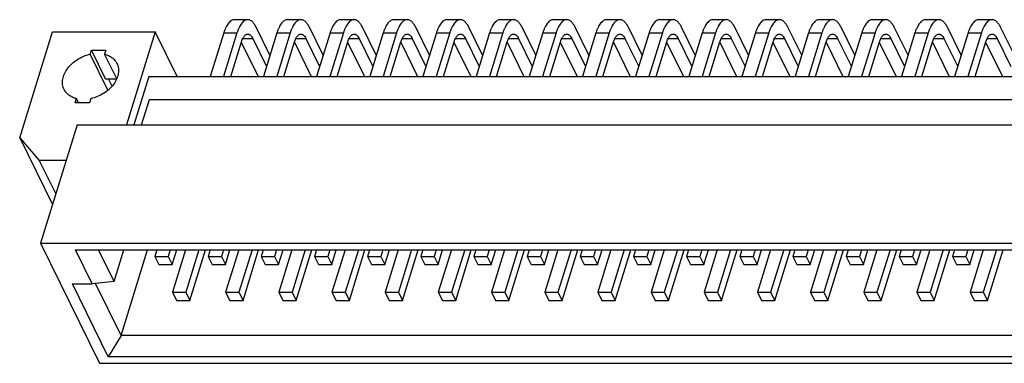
# Model space of a CAD drawing. Extents: x 0 to 420, y 0 to 297.
# Tile 3 of 5: x 249 to 292, y 212 to 227. Entities that reach past the tile are written whole.
import ezdxf

# ---------------------------------------------------------------- set-up
doc = ezdxf.new("R2010")
doc.units = 0
doc.header["$LTSCALE"] = 23.1
doc.layers.get('0').update_dxf_attribs({"linetype": 'CONTINUOUS'})
doc.layers.add('DTM_AXIS', color=7, linetype='CONTINUOUS')

msp = doc.modelspace()

# ---------------------------------------------------------------- linework, layer by layer
at = {"color": 7, "linetype": 'CONTINUOUS'}
for p, q in [((258.59, 226.682), (259.175, 226.682)), ((260.929, 226.682), (261.514, 226.682)), ((263.269, 226.682), (263.854, 226.682)), ((265.608, 226.682), (266.193, 226.682)), ((267.948, 226.682), (268.533, 226.682)), ((270.287, 226.682), (270.872, 226.682)), ((272.627, 226.682), (273.212, 226.682)), ((274.966, 226.682), (275.551, 226.682)), ((277.306, 226.682), (277.891, 226.682)), ((279.645, 226.682), (280.23, 226.682)), ((281.985, 226.682), (282.57, 226.682)), ((284.324, 226.682), (284.909, 226.682)), ((286.664, 226.682), (287.249, 226.682)), ((289.003, 226.682), (289.588, 226.682)), ((291.343, 226.682), (291.928, 226.682)), ((260.154, 225.113), (259.549, 226.347)), ((262.493, 225.113), (261.888, 226.347)), ((264.833, 225.113), (264.228, 226.347)), ((267.172, 225.113), (266.567, 226.347)), ((269.512, 225.113), (268.907, 226.347)), ((271.851, 225.113), (271.246, 226.347)), ((274.191, 225.113), (273.586, 226.347)), ((276.53, 225.113), (275.925, 226.347)), ((278.87, 225.113), (278.265, 226.347)), ((281.209, 225.113), (280.604, 226.347)), ((283.549, 225.113), (282.944, 226.347)), ((285.888, 225.113), (285.283, 226.347)), ((288.228, 225.113), (287.623, 226.347)), ((290.567, 225.113), (289.962, 226.347)), ((292.907, 225.113), (292.302, 226.347)), ((250.587, 226.147), (255.1, 226.147)), ((255.1, 226.147), (253.835, 222.054)), ((256.065, 224.18), (255.1, 226.147)), ((258.118, 226.097), (257.526, 224.18)), ((258.703, 226.097), (258.111, 224.18)), ((258.118, 226.097), (258.703, 226.097)), ((258.955, 225.849), (259.395, 225.849)), ((259.395, 225.849), (260, 224.616)), ((260.458, 226.097), (259.866, 224.18)), ((261.043, 226.097), (260.45, 224.18)), ((260.458, 226.097), (261.043, 226.097)), ((261.294, 225.849), (261.734, 225.849)), ((261.734, 225.849), (262.34, 224.616)), ((262.797, 226.097), (262.205, 224.18)), ((263.382, 226.097), (262.79, 224.18)), ((262.797, 226.097), (263.382, 226.097)), ((263.634, 225.849), (264.074, 225.849)), ((264.074, 225.849), (264.679, 224.616)), ((265.137, 226.097), (264.544, 224.18)), ((265.722, 226.097), (265.129, 224.18)), ((265.137, 226.097), (265.722, 226.097)), ((265.973, 225.849), (266.413, 225.849)), ((266.413, 225.849), (267.019, 224.616)), ((267.476, 226.097), (266.884, 224.18)), ((268.061, 226.097), (267.469, 224.18)), ((267.476, 226.097), (268.061, 226.097)), ((268.313, 225.849), (268.753, 225.849)), ((268.753, 225.849), (269.358, 224.616)), ((269.816, 226.097), (269.223, 224.18)), ((270.401, 226.097), (269.808, 224.18)), ((269.816, 226.097), (270.401, 226.097)), ((270.652, 225.849), (271.092, 225.849)), ((271.092, 225.849), (271.698, 224.616)), ((272.155, 226.097), (271.563, 224.18)), ((272.74, 226.097), (272.148, 224.18)), ((272.155, 226.097), (272.74, 226.097)), ((272.992, 225.849), (273.432, 225.849)), ((273.432, 225.849), (274.037, 224.616)), ((274.495, 226.097), (273.902, 224.18)), ((275.08, 226.097), (274.487, 224.18)), ((274.495, 226.097), (275.08, 226.097)), ((275.331, 225.849), (275.771, 225.849)), ((275.771, 225.849), (276.377, 224.616)), ((276.834, 226.097), (276.242, 224.18)), ((277.419, 226.097), (276.827, 224.18)), ((276.834, 226.097), (277.419, 226.097)), ((277.67, 225.849), (278.111, 225.849)), ((278.111, 225.849), (278.716, 224.616)), ((279.174, 226.097), (278.581, 224.18)), ((279.759, 226.097), (279.166, 224.18)), ((279.174, 226.097), (279.759, 226.097)), ((280.01, 225.849), (280.45, 225.849)), ((280.45, 225.849), (281.056, 224.616)), ((281.513, 226.097), (280.921, 224.18)), ((282.098, 226.097), (281.506, 224.18)), ((281.513, 226.097), (282.098, 226.097)), ((282.349, 225.849), (282.79, 225.849)), ((282.79, 225.849), (283.395, 224.616)), ((283.853, 226.097), (283.26, 224.18)), ((284.438, 226.097), (283.845, 224.18)), ((283.853, 226.097), (284.438, 226.097)), ((284.689, 225.849), (285.129, 225.849)), ((285.129, 225.849), (285.735, 224.616)), ((286.192, 226.097), (285.6, 224.18)), ((286.777, 226.097), (286.185, 224.18)), ((286.192, 226.097), (286.777, 226.097)), ((287.028, 225.849), (287.469, 225.849)), ((287.469, 225.849), (288.074, 224.616)), ((288.532, 226.097), (287.939, 224.18)), ((289.117, 226.097), (288.524, 224.18)), ((288.532, 226.097), (289.117, 226.097)), ((289.368, 225.849), (289.808, 225.849)), ((289.808, 225.849), (290.414, 224.616)), ((290.871, 226.097), (290.279, 224.18)), ((291.456, 226.097), (290.864, 224.18)), ((290.871, 226.097), (291.456, 226.097)), ((291.707, 225.849), (292.148, 225.849)), ((292.148, 225.849), (292.753, 224.616)), ((252.924, 224.082), (252.305, 225.344)), ((258.427, 224.18), (258.897, 225.702)), ((258.891, 225.684), (259.629, 224.18)), ((260.766, 224.18), (261.237, 225.702)), ((261.231, 225.684), (261.969, 224.18)), ((263.106, 224.18), (263.576, 225.702)), ((263.57, 225.684), (264.308, 224.18)), ((265.445, 224.18), (265.916, 225.702)), ((265.91, 225.684), (266.648, 224.18)), ((267.785, 224.18), (268.255, 225.702)), ((268.249, 225.684), (268.987, 224.18)), ((270.124, 224.18), (270.595, 225.702)), ((270.589, 225.684), (271.327, 224.18)), ((272.464, 224.18), (272.934, 225.702)), ((272.928, 225.684), (273.666, 224.18)), ((274.803, 224.18), (275.274, 225.702)), ((275.268, 225.684), (276.006, 224.18)), ((277.143, 224.18), (277.613, 225.702)), ((277.607, 225.684), (278.345, 224.18)), ((279.482, 224.18), (279.953, 225.702)), ((279.947, 225.684), (280.685, 224.18)), ((281.822, 224.18), (282.292, 225.702)), ((282.286, 225.684), (283.024, 224.18)), ((284.161, 224.18), (284.632, 225.702)), ((284.626, 225.684), (285.364, 224.18)), ((286.501, 224.18), (286.971, 225.702)), ((286.965, 225.684), (287.703, 224.18)), ((288.84, 224.18), (289.311, 225.702)), ((289.305, 225.684), (290.043, 224.18)), ((291.179, 224.18), (291.65, 225.702)), ((291.644, 225.684), (292.382, 224.18)), ((252.924, 224.082), (253.403, 224.082)), ((253.212, 223.758), (253.053, 224.082)), ((254.825, 224.18), (254.168, 222.054)), ((254.825, 224.18), (331.907, 224.18)), ((254.507, 222.054), (254.853, 223.172)), ((254.853, 223.172), (330.595, 223.172)), ((251.669, 222.054), (250.056, 216.833)), ((251.669, 222.054), (332.501, 222.054)), ((250.056, 216.833), (252.652, 211.544)), ((250.056, 216.833), (330.888, 216.833)), ((252.33, 215.043), (251.595, 216.541)), ((251.595, 216.541), (329.636, 216.541)), ((253.299, 215.15), (252.616, 216.541)), ((253.299, 215.15), (253.729, 216.541)), ((253.604, 212.763), (254.772, 216.541)), ((255.178, 216.541), (255.09, 216.256)), ((255.09, 216.256), (255.268, 215.893)), ((255.09, 216.256), (255.675, 216.256)), ((255.763, 216.541), (255.675, 216.256)), ((255.675, 216.256), (255.853, 215.893)), ((255.853, 215.893), (256.053, 216.541)), ((256.441, 216.541), (255.865, 214.677)), ((257.026, 216.541), (256.45, 214.677)), ((256.628, 214.314), (257.316, 216.541)), ((257.518, 216.541), (257.43, 216.256)), ((257.43, 216.256), (257.608, 215.893)), ((257.43, 216.256), (258.014, 216.256)), ((258.103, 216.541), (258.014, 216.256)), ((258.014, 216.256), (258.193, 215.893)), ((258.193, 215.893), (258.393, 216.541)), ((258.78, 216.541), (258.204, 214.677)), ((259.365, 216.541), (258.789, 214.677)), ((258.968, 214.314), (259.656, 216.541)), ((259.857, 216.541), (259.769, 216.256)), ((259.769, 216.256), (259.947, 215.893)), ((259.769, 216.256), (260.354, 216.256)), ((260.442, 216.541), (260.354, 216.256)), ((260.354, 216.256), (260.532, 215.893)), ((260.532, 215.893), (260.732, 216.541)), ((261.12, 216.541), (260.544, 214.677)), ((261.705, 216.541), (261.129, 214.677)), ((261.307, 214.314), (261.995, 216.541)), ((262.197, 216.541), (262.109, 216.256)), ((262.109, 216.256), (262.287, 215.893)), ((262.109, 216.256), (262.693, 216.256)), ((262.782, 216.541), (262.693, 216.256)), ((262.693, 216.256), (262.872, 215.893)), ((262.872, 215.893), (263.072, 216.541)), ((263.459, 216.541), (262.883, 214.677)), ((264.044, 216.541), (263.468, 214.677)), ((263.646, 214.314), (264.335, 216.541)), ((264.536, 216.541), (264.448, 216.256)), ((264.448, 216.256), (264.626, 215.893)), ((264.448, 216.256), (265.033, 216.256)), ((265.121, 216.541), (265.033, 216.256)), ((265.033, 216.256), (265.211, 215.893)), ((265.211, 215.893), (265.411, 216.541)), ((265.799, 216.541), (265.223, 214.677)), ((266.384, 216.541), (265.808, 214.677)), ((265.986, 214.314), (266.674, 216.541)), ((266.876, 216.541), (266.788, 216.256)), ((266.788, 216.256), (266.966, 215.893)), ((266.788, 216.256), (267.372, 216.256)), ((267.461, 216.541), (267.372, 216.256)), ((267.372, 216.256), (267.551, 215.893)), ((267.551, 215.893), (267.751, 216.541)), ((268.138, 216.541), (267.562, 214.677)), ((268.723, 216.541), (268.147, 214.677)), ((268.325, 214.314), (269.014, 216.541)), ((269.215, 216.541), (269.127, 216.256)), ((269.127, 216.256), (269.305, 215.893)), ((269.127, 216.256), (269.712, 216.256)), ((269.8, 216.541), (269.712, 216.256)), ((269.712, 216.256), (269.89, 215.893)), ((269.89, 215.893), (270.09, 216.541)), ((270.478, 216.541), (269.902, 214.677)), ((271.063, 216.541), (270.487, 214.677)), ((270.665, 214.314), (271.353, 216.541)), ((271.555, 216.541), (271.467, 216.256)), ((271.467, 216.256), (271.645, 215.893)), ((271.467, 216.256), (272.051, 216.256)), ((272.14, 216.541), (272.051, 216.256)), ((272.051, 216.256), (272.23, 215.893)), ((272.23, 215.893), (272.43, 216.541)), ((272.817, 216.541), (272.241, 214.677)), ((273.402, 216.541), (272.826, 214.677)), ((273.004, 214.314), (273.693, 216.541)), ((273.894, 216.541), (273.806, 216.256)), ((273.806, 216.256), (273.984, 215.893)), ((273.806, 216.256), (274.391, 216.256)), ((274.479, 216.541), (274.391, 216.256)), ((274.391, 216.256), (274.569, 215.893)), ((274.569, 215.893), (274.769, 216.541)), ((275.157, 216.541), (274.581, 214.677)), ((275.742, 216.541), (275.166, 214.677)), ((275.344, 214.314), (276.032, 216.541)), ((276.234, 216.541), (276.146, 216.256)), ((276.146, 216.256), (276.324, 215.893)), ((276.146, 216.256), (276.73, 216.256)), ((276.819, 216.541), (276.73, 216.256)), ((276.73, 216.256), (276.909, 215.893)), ((276.909, 215.893), (277.109, 216.541)), ((277.496, 216.541), (276.92, 214.677)), ((278.081, 216.541), (277.505, 214.677)), ((277.683, 214.314), (278.372, 216.541)), ((278.573, 216.541), (278.485, 216.256)), ((278.485, 216.256), (278.663, 215.893)), ((278.485, 216.256), (279.07, 216.256)), ((279.158, 216.541), (279.07, 216.256)), ((279.07, 216.256), (279.248, 215.893)), ((279.248, 215.893), (279.448, 216.541)), ((279.836, 216.541), (279.26, 214.677)), ((280.421, 216.541), (279.845, 214.677)), ((280.023, 214.314), (280.711, 216.541)), ((280.913, 216.541), (280.825, 216.256)), ((280.825, 216.256), (281.003, 215.893)), ((280.825, 216.256), (281.409, 216.256)), ((281.498, 216.541), (281.409, 216.256)), ((281.409, 216.256), (281.588, 215.893)), ((281.588, 215.893), (281.788, 216.541)), ((282.175, 216.541), (281.599, 214.677)), ((282.76, 216.541), (282.184, 214.677)), ((282.362, 214.314), (283.051, 216.541)), ((283.252, 216.541), (283.164, 216.256)), ((283.164, 216.256), (283.342, 215.893)), ((283.164, 216.256), (283.749, 216.256)), ((283.837, 216.541), (283.749, 216.256)), ((283.749, 216.256), (283.927, 215.893)), ((283.927, 215.893), (284.127, 216.541)), ((284.515, 216.541), (283.939, 214.677)), ((285.1, 216.541), (284.524, 214.677)), ((284.702, 214.314), (285.39, 216.541)), ((285.592, 216.541), (285.504, 216.256)), ((285.504, 216.256), (285.682, 215.893)), ((285.504, 216.256), (286.088, 216.256)), ((286.177, 216.541), (286.088, 216.256)), ((286.088, 216.256), (286.267, 215.893)), ((286.267, 215.893), (286.467, 216.541)), ((286.854, 216.541), (286.278, 214.677)), ((287.439, 216.541), (286.863, 214.677)), ((287.041, 214.314), (287.73, 216.541)), ((287.931, 216.541), (287.843, 216.256)), ((287.843, 216.256), (288.021, 215.893)), ((287.843, 216.256), (288.428, 216.256)), ((288.516, 216.541), (288.428, 216.256)), ((288.428, 216.256), (288.606, 215.893)), ((288.606, 215.893), (288.806, 216.541)), ((289.194, 216.541), (288.618, 214.677)), ((289.779, 216.541), (289.203, 214.677)), ((289.381, 214.314), (290.069, 216.541)), ((290.271, 216.541), (290.183, 216.256)), ((290.183, 216.256), (290.767, 216.256)), ((290.183, 216.256), (290.361, 215.893)), ((290.855, 216.541), (290.767, 216.256)), ((290.767, 216.256), (290.946, 215.893)), ((290.946, 215.893), (291.146, 216.541)), ((291.533, 216.541), (290.957, 214.677)), ((292.118, 216.541), (291.542, 214.677)), ((291.72, 214.314), (292.409, 216.541)), ((255.268, 215.893), (255.853, 215.893)), ((257.608, 215.893), (258.193, 215.893)), ((259.947, 215.893), (260.532, 215.893)), ((262.287, 215.893), (262.872, 215.893)), ((264.626, 215.893), (265.211, 215.893)), ((266.966, 215.893), (267.551, 215.893)), ((269.305, 215.893), (269.89, 215.893)), ((271.645, 215.893), (272.23, 215.893)), ((273.984, 215.893), (274.569, 215.893)), ((276.324, 215.893), (276.909, 215.893)), ((278.663, 215.893), (279.248, 215.893)), ((281.003, 215.893), (281.588, 215.893)), ((283.342, 215.893), (283.927, 215.893)), ((285.682, 215.893), (286.267, 215.893)), ((288.021, 215.893), (288.606, 215.893)), ((290.361, 215.893), (290.946, 215.893)), ((253.038, 211.836), (251.464, 215.043)), ((251.464, 215.043), (252.33, 215.043)), ((253.299, 215.15), (252.33, 215.043)), ((253.604, 212.763), (252.477, 215.06)), ((255.865, 214.677), (256.043, 214.314)), ((255.865, 214.677), (256.45, 214.677)), ((256.45, 214.677), (256.628, 214.314)), ((258.204, 214.677), (258.383, 214.314)), ((258.204, 214.677), (258.789, 214.677)), ((258.789, 214.677), (258.968, 214.314)), ((260.544, 214.677), (260.722, 214.314)), ((260.544, 214.677), (261.129, 214.677)), ((261.129, 214.677), (261.307, 214.314)), ((262.883, 214.677), (263.062, 214.314)), ((262.883, 214.677), (263.468, 214.677)), ((263.468, 214.677), (263.646, 214.314)), ((265.223, 214.677), (265.401, 214.314)), ((265.223, 214.677), (265.808, 214.677)), ((265.808, 214.677), (265.986, 214.314)), ((267.562, 214.677), (267.741, 214.314)), ((267.562, 214.677), (268.147, 214.677)), ((268.147, 214.677), (268.325, 214.314)), ((269.902, 214.677), (270.08, 214.314)), ((269.902, 214.677), (270.487, 214.677)), ((270.487, 214.677), (270.665, 214.314)), ((272.241, 214.677), (272.42, 214.314)), ((272.241, 214.677), (272.826, 214.677)), ((272.826, 214.677), (273.004, 214.314)), ((274.581, 214.677), (274.759, 214.314)), ((274.581, 214.677), (275.166, 214.677)), ((275.166, 214.677), (275.344, 214.314)), ((276.92, 214.677), (277.099, 214.314)), ((276.92, 214.677), (277.505, 214.677)), ((277.505, 214.677), (277.683, 214.314)), ((279.26, 214.677), (279.438, 214.314)), ((279.26, 214.677), (279.845, 214.677)), ((279.845, 214.677), (280.023, 214.314)), ((281.599, 214.677), (281.778, 214.314)), ((281.599, 214.677), (282.184, 214.677)), ((282.184, 214.677), (282.362, 214.314)), ((283.939, 214.677), (284.117, 214.314)), ((283.939, 214.677), (284.524, 214.677)), ((284.524, 214.677), (284.702, 214.314)), ((286.278, 214.677), (286.457, 214.314)), ((286.278, 214.677), (286.863, 214.677)), ((286.863, 214.677), (287.041, 214.314)), ((288.618, 214.677), (288.796, 214.314)), ((288.618, 214.677), (289.203, 214.677)), ((289.203, 214.677), (289.381, 214.314)), ((290.957, 214.677), (291.542, 214.677)), ((290.957, 214.677), (291.136, 214.314)), ((291.542, 214.677), (291.72, 214.314)), ((256.043, 214.314), (256.628, 214.314)), ((258.383, 214.314), (258.968, 214.314)), ((260.722, 214.314), (261.307, 214.314)), ((263.062, 214.314), (263.646, 214.314)), ((265.401, 214.314), (265.986, 214.314)), ((267.741, 214.314), (268.325, 214.314)), ((270.08, 214.314), (270.665, 214.314)), ((272.42, 214.314), (273.004, 214.314)), ((274.759, 214.314), (275.344, 214.314)), ((277.099, 214.314), (277.683, 214.314)), ((279.438, 214.314), (280.023, 214.314)), ((281.778, 214.314), (282.362, 214.314)), ((284.117, 214.314), (284.702, 214.314)), ((286.457, 214.314), (287.041, 214.314)), ((288.796, 214.314), (289.381, 214.314)), ((291.136, 214.314), (291.72, 214.314)), ((253.604, 212.763), (253.038, 211.836)), ((332.162, 212.763), (253.604, 212.763)), ((252.652, 211.544), (333.484, 211.544)), ((332.811, 211.836), (253.038, 211.836))]:
    msp.add_line(p, q, dxfattribs=at)
for points, knots in [([(258.59, 226.682), (258.567, 226.682), (258.52, 226.675), (258.452, 226.644), (258.386, 226.594), (258.324, 226.526), (258.265, 226.441), (258.21, 226.34), (258.161, 226.224), (258.132, 226.141), (258.118, 226.097)], [0, 0, 0, 0, 0.085851, 0.177422, 0.279225, 0.394142, 0.523636, 0.668111, 0.827201, 1, 1, 1, 1]), ([(259.175, 226.682), (259.152, 226.682), (259.105, 226.675), (259.037, 226.644), (258.971, 226.594), (258.909, 226.526), (258.85, 226.441), (258.795, 226.34), (258.745, 226.224), (258.717, 226.141), (258.703, 226.097)], [0, 0, 0, 0, 0.085851, 0.177422, 0.279225, 0.394142, 0.523636, 0.668111, 0.827201, 1, 1, 1, 1]), ([(259.549, 226.347), (259.524, 226.397), (259.485, 226.466), (259.422, 226.547), (259.375, 226.595), (259.327, 226.633), (259.277, 226.661), (259.226, 226.678), (259.192, 226.682), (259.175, 226.682)], [0, 0, 0, 0, 0.315265, 0.454252, 0.581237, 0.697235, 0.803937, 0.903796, 1, 1, 1, 1]), ([(260.929, 226.682), (260.907, 226.682), (260.859, 226.675), (260.791, 226.644), (260.726, 226.594), (260.663, 226.526), (260.605, 226.441), (260.55, 226.34), (260.5, 226.224), (260.472, 226.141), (260.458, 226.097)], [0, 0, 0, 0, 0.085851, 0.177422, 0.279225, 0.394142, 0.523636, 0.668111, 0.827201, 1, 1, 1, 1]), ([(261.514, 226.682), (261.491, 226.682), (261.444, 226.675), (261.376, 226.644), (261.311, 226.594), (261.248, 226.526), (261.189, 226.441), (261.135, 226.34), (261.085, 226.224), (261.056, 226.141), (261.043, 226.097)], [0, 0, 0, 0, 0.085851, 0.177422, 0.279225, 0.394142, 0.523636, 0.668111, 0.827201, 1, 1, 1, 1]), ([(261.888, 226.347), (261.864, 226.397), (261.824, 226.466), (261.761, 226.547), (261.715, 226.595), (261.666, 226.633), (261.616, 226.661), (261.566, 226.678), (261.531, 226.682), (261.514, 226.682)], [0, 0, 0, 0, 0.315265, 0.454252, 0.581237, 0.697235, 0.803937, 0.903796, 1, 1, 1, 1]), ([(263.269, 226.682), (263.246, 226.682), (263.199, 226.675), (263.131, 226.644), (263.065, 226.594), (263.003, 226.526), (262.944, 226.441), (262.889, 226.34), (262.84, 226.224), (262.811, 226.141), (262.797, 226.097)], [0, 0, 0, 0, 0.085851, 0.177422, 0.279225, 0.394142, 0.523636, 0.668111, 0.827201, 1, 1, 1, 1]), ([(263.854, 226.682), (263.831, 226.682), (263.784, 226.675), (263.716, 226.644), (263.65, 226.594), (263.588, 226.526), (263.529, 226.441), (263.474, 226.34), (263.424, 226.224), (263.396, 226.141), (263.382, 226.097)], [0, 0, 0, 0, 0.085851, 0.177422, 0.279225, 0.394142, 0.523636, 0.668111, 0.827201, 1, 1, 1, 1]), ([(264.228, 226.347), (264.203, 226.397), (264.164, 226.466), (264.101, 226.547), (264.054, 226.595), (264.006, 226.633), (263.956, 226.661), (263.905, 226.678), (263.871, 226.682), (263.854, 226.682)], [0, 0, 0, 0, 0.315265, 0.454252, 0.581237, 0.697235, 0.803937, 0.903796, 1, 1, 1, 1]), ([(265.608, 226.682), (265.586, 226.682), (265.538, 226.675), (265.47, 226.644), (265.405, 226.594), (265.342, 226.526), (265.284, 226.441), (265.229, 226.34), (265.179, 226.224), (265.15, 226.141), (265.137, 226.097)], [0, 0, 0, 0, 0.085851, 0.177422, 0.279225, 0.394142, 0.523636, 0.668111, 0.827201, 1, 1, 1, 1]), ([(266.193, 226.682), (266.17, 226.682), (266.123, 226.675), (266.055, 226.644), (265.99, 226.594), (265.927, 226.526), (265.868, 226.441), (265.814, 226.34), (265.764, 226.224), (265.735, 226.141), (265.722, 226.097)], [0, 0, 0, 0, 0.085851, 0.177422, 0.279225, 0.394142, 0.523636, 0.668111, 0.827201, 1, 1, 1, 1]), ([(266.567, 226.347), (266.543, 226.397), (266.503, 226.466), (266.44, 226.547), (266.394, 226.595), (266.345, 226.633), (266.295, 226.661), (266.245, 226.678), (266.21, 226.682), (266.193, 226.682)], [0, 0, 0, 0, 0.315265, 0.454252, 0.581237, 0.697235, 0.803937, 0.903796, 1, 1, 1, 1]), ([(267.948, 226.682), (267.925, 226.682), (267.878, 226.675), (267.81, 226.644), (267.744, 226.594), (267.682, 226.526), (267.623, 226.441), (267.568, 226.34), (267.519, 226.224), (267.49, 226.141), (267.476, 226.097)], [0, 0, 0, 0, 0.085851, 0.177422, 0.279225, 0.394142, 0.523636, 0.668111, 0.827201, 1, 1, 1, 1]), ([(268.533, 226.682), (268.51, 226.682), (268.463, 226.675), (268.395, 226.644), (268.329, 226.594), (268.267, 226.526), (268.208, 226.441), (268.153, 226.34), (268.103, 226.224), (268.075, 226.141), (268.061, 226.097)], [0, 0, 0, 0, 0.085851, 0.177422, 0.279225, 0.394142, 0.523636, 0.668111, 0.827201, 1, 1, 1, 1]), ([(268.907, 226.347), (268.882, 226.397), (268.843, 226.466), (268.78, 226.547), (268.733, 226.595), (268.685, 226.633), (268.635, 226.661), (268.584, 226.678), (268.55, 226.682), (268.533, 226.682)], [0, 0, 0, 0, 0.315265, 0.454252, 0.581237, 0.697235, 0.803937, 0.903796, 1, 1, 1, 1]), ([(270.287, 226.682), (270.264, 226.682), (270.217, 226.675), (270.149, 226.644), (270.084, 226.594), (270.021, 226.526), (269.963, 226.441), (269.908, 226.34), (269.858, 226.224), (269.829, 226.141), (269.816, 226.097)], [0, 0, 0, 0, 0.085851, 0.177422, 0.279225, 0.394142, 0.523636, 0.668111, 0.827201, 1, 1, 1, 1]), ([(270.872, 226.682), (270.849, 226.682), (270.802, 226.675), (270.734, 226.644), (270.669, 226.594), (270.606, 226.526), (270.547, 226.441), (270.493, 226.34), (270.443, 226.224), (270.414, 226.141), (270.401, 226.097)], [0, 0, 0, 0, 0.085851, 0.177422, 0.279225, 0.394142, 0.523636, 0.668111, 0.827201, 1, 1, 1, 1]), ([(271.246, 226.347), (271.222, 226.397), (271.182, 226.466), (271.119, 226.547), (271.073, 226.595), (271.024, 226.633), (270.974, 226.661), (270.924, 226.678), (270.889, 226.682), (270.872, 226.682)], [0, 0, 0, 0, 0.315265, 0.454252, 0.581237, 0.697235, 0.803937, 0.903796, 1, 1, 1, 1]), ([(272.627, 226.682), (272.604, 226.682), (272.557, 226.675), (272.489, 226.644), (272.423, 226.594), (272.361, 226.526), (272.302, 226.441), (272.247, 226.34), (272.198, 226.224), (272.169, 226.141), (272.155, 226.097)], [0, 0, 0, 0, 0.085851, 0.177422, 0.279225, 0.394142, 0.523636, 0.668111, 0.827201, 1, 1, 1, 1]), ([(273.212, 226.682), (273.189, 226.682), (273.142, 226.675), (273.074, 226.644), (273.008, 226.594), (272.946, 226.526), (272.887, 226.441), (272.832, 226.34), (272.782, 226.224), (272.754, 226.141), (272.74, 226.097)], [0, 0, 0, 0, 0.085851, 0.177422, 0.279225, 0.394142, 0.523636, 0.668111, 0.827201, 1, 1, 1, 1]), ([(273.586, 226.347), (273.561, 226.397), (273.522, 226.466), (273.459, 226.547), (273.412, 226.595), (273.364, 226.633), (273.314, 226.661), (273.263, 226.678), (273.229, 226.682), (273.212, 226.682)], [0, 0, 0, 0, 0.315265, 0.454252, 0.581237, 0.697235, 0.803937, 0.903796, 1, 1, 1, 1]), ([(274.966, 226.682), (274.943, 226.682), (274.896, 226.675), (274.828, 226.644), (274.763, 226.594), (274.7, 226.526), (274.642, 226.441), (274.587, 226.34), (274.537, 226.224), (274.508, 226.141), (274.495, 226.097)], [0, 0, 0, 0, 0.085851, 0.177422, 0.279225, 0.394142, 0.523636, 0.668111, 0.827201, 1, 1, 1, 1]), ([(275.551, 226.682), (275.528, 226.682), (275.481, 226.675), (275.413, 226.644), (275.348, 226.594), (275.285, 226.526), (275.226, 226.441), (275.172, 226.34), (275.122, 226.224), (275.093, 226.141), (275.08, 226.097)], [0, 0, 0, 0, 0.085851, 0.177422, 0.279225, 0.394142, 0.523636, 0.668111, 0.827201, 1, 1, 1, 1]), ([(275.925, 226.347), (275.901, 226.397), (275.861, 226.466), (275.798, 226.547), (275.752, 226.595), (275.703, 226.633), (275.653, 226.661), (275.603, 226.678), (275.568, 226.682), (275.551, 226.682)], [0, 0, 0, 0, 0.315265, 0.454252, 0.581237, 0.697235, 0.803937, 0.903796, 1, 1, 1, 1]), ([(277.306, 226.682), (277.283, 226.682), (277.236, 226.675), (277.168, 226.644), (277.102, 226.594), (277.04, 226.526), (276.981, 226.441), (276.926, 226.34), (276.877, 226.224), (276.848, 226.141), (276.834, 226.097)], [0, 0, 0, 0, 0.085851, 0.177422, 0.279225, 0.394142, 0.523636, 0.668111, 0.827201, 1, 1, 1, 1]), ([(277.891, 226.682), (277.868, 226.682), (277.821, 226.675), (277.753, 226.644), (277.687, 226.594), (277.625, 226.526), (277.566, 226.441), (277.511, 226.34), (277.461, 226.224), (277.433, 226.141), (277.419, 226.097)], [0, 0, 0, 0, 0.085851, 0.177422, 0.279225, 0.394142, 0.523636, 0.668111, 0.827201, 1, 1, 1, 1]), ([(278.265, 226.347), (278.24, 226.397), (278.201, 226.466), (278.138, 226.547), (278.091, 226.595), (278.043, 226.633), (277.993, 226.661), (277.942, 226.678), (277.908, 226.682), (277.891, 226.682)], [0, 0, 0, 0, 0.315265, 0.454252, 0.581237, 0.697235, 0.803937, 0.903796, 1, 1, 1, 1]), ([(279.645, 226.682), (279.622, 226.682), (279.575, 226.675), (279.507, 226.644), (279.442, 226.594), (279.379, 226.526), (279.321, 226.441), (279.266, 226.34), (279.216, 226.224), (279.187, 226.141), (279.174, 226.097)], [0, 0, 0, 0, 0.085851, 0.177422, 0.279225, 0.394142, 0.523636, 0.668111, 0.827201, 1, 1, 1, 1]), ([(280.23, 226.682), (280.207, 226.682), (280.16, 226.675), (280.092, 226.644), (280.027, 226.594), (279.964, 226.526), (279.905, 226.441), (279.851, 226.34), (279.801, 226.224), (279.772, 226.141), (279.759, 226.097)], [0, 0, 0, 0, 0.085851, 0.177422, 0.279225, 0.394142, 0.523636, 0.668111, 0.827201, 1, 1, 1, 1]), ([(280.604, 226.347), (280.58, 226.397), (280.54, 226.466), (280.477, 226.547), (280.431, 226.595), (280.382, 226.633), (280.332, 226.661), (280.282, 226.678), (280.247, 226.682), (280.23, 226.682)], [0, 0, 0, 0, 0.315265, 0.454252, 0.581237, 0.697235, 0.803937, 0.903796, 1, 1, 1, 1]), ([(281.985, 226.682), (281.962, 226.682), (281.915, 226.675), (281.847, 226.644), (281.781, 226.594), (281.719, 226.526), (281.66, 226.441), (281.605, 226.34), (281.556, 226.224), (281.527, 226.141), (281.513, 226.097)], [0, 0, 0, 0, 0.085851, 0.177422, 0.279225, 0.394142, 0.523636, 0.668111, 0.827201, 1, 1, 1, 1]), ([(282.57, 226.682), (282.547, 226.682), (282.5, 226.675), (282.432, 226.644), (282.366, 226.594), (282.304, 226.526), (282.245, 226.441), (282.19, 226.34), (282.14, 226.224), (282.112, 226.141), (282.098, 226.097)], [0, 0, 0, 0, 0.085851, 0.177422, 0.279225, 0.394142, 0.523636, 0.668111, 0.827201, 1, 1, 1, 1]), ([(282.944, 226.347), (282.919, 226.397), (282.88, 226.466), (282.817, 226.547), (282.77, 226.595), (282.722, 226.633), (282.672, 226.661), (282.621, 226.678), (282.586, 226.682), (282.57, 226.682)], [0, 0, 0, 0, 0.315265, 0.454252, 0.581237, 0.697235, 0.803937, 0.903796, 1, 1, 1, 1]), ([(284.324, 226.682), (284.301, 226.682), (284.254, 226.675), (284.186, 226.644), (284.121, 226.594), (284.058, 226.526), (284, 226.441), (283.945, 226.34), (283.895, 226.224), (283.866, 226.141), (283.853, 226.097)], [0, 0, 0, 0, 0.085851, 0.177422, 0.279225, 0.394142, 0.523636, 0.668111, 0.827201, 1, 1, 1, 1]), ([(284.909, 226.682), (284.886, 226.682), (284.839, 226.675), (284.771, 226.644), (284.706, 226.594), (284.643, 226.526), (284.584, 226.441), (284.53, 226.34), (284.48, 226.224), (284.451, 226.141), (284.438, 226.097)], [0, 0, 0, 0, 0.085851, 0.177422, 0.279225, 0.394142, 0.523636, 0.668111, 0.827201, 1, 1, 1, 1]), ([(285.283, 226.347), (285.259, 226.397), (285.219, 226.466), (285.156, 226.547), (285.11, 226.595), (285.061, 226.633), (285.011, 226.661), (284.961, 226.678), (284.926, 226.682), (284.909, 226.682)], [0, 0, 0, 0, 0.315265, 0.454252, 0.581237, 0.697235, 0.803937, 0.903796, 1, 1, 1, 1]), ([(286.664, 226.682), (286.641, 226.682), (286.594, 226.675), (286.526, 226.644), (286.46, 226.594), (286.398, 226.526), (286.339, 226.441), (286.284, 226.34), (286.235, 226.224), (286.206, 226.141), (286.192, 226.097)], [0, 0, 0, 0, 0.085851, 0.177422, 0.279225, 0.394142, 0.523636, 0.668111, 0.827201, 1, 1, 1, 1]), ([(287.249, 226.682), (287.226, 226.682), (287.179, 226.675), (287.11, 226.644), (287.045, 226.594), (286.983, 226.526), (286.924, 226.441), (286.869, 226.34), (286.819, 226.224), (286.791, 226.141), (286.777, 226.097)], [0, 0, 0, 0, 0.085851, 0.177422, 0.279225, 0.394142, 0.523636, 0.668111, 0.827201, 1, 1, 1, 1]), ([(287.623, 226.347), (287.598, 226.397), (287.559, 226.466), (287.496, 226.547), (287.449, 226.595), (287.401, 226.633), (287.351, 226.661), (287.3, 226.678), (287.265, 226.682), (287.249, 226.682)], [0, 0, 0, 0, 0.315265, 0.454252, 0.581237, 0.697235, 0.803937, 0.903796, 1, 1, 1, 1]), ([(289.003, 226.682), (288.98, 226.682), (288.933, 226.675), (288.865, 226.644), (288.8, 226.594), (288.737, 226.526), (288.679, 226.441), (288.624, 226.34), (288.574, 226.224), (288.545, 226.141), (288.532, 226.097)], [0, 0, 0, 0, 0.085851, 0.177422, 0.279225, 0.394142, 0.523636, 0.668111, 0.827201, 1, 1, 1, 1]), ([(289.588, 226.682), (289.565, 226.682), (289.518, 226.675), (289.45, 226.644), (289.385, 226.594), (289.322, 226.526), (289.263, 226.441), (289.209, 226.34), (289.159, 226.224), (289.13, 226.141), (289.117, 226.097)], [0, 0, 0, 0, 0.085851, 0.177422, 0.279225, 0.394142, 0.523636, 0.668111, 0.827201, 1, 1, 1, 1]), ([(289.962, 226.347), (289.938, 226.397), (289.898, 226.466), (289.835, 226.547), (289.789, 226.595), (289.74, 226.633), (289.69, 226.661), (289.64, 226.678), (289.605, 226.682), (289.588, 226.682)], [0, 0, 0, 0, 0.315265, 0.454252, 0.581237, 0.697235, 0.803937, 0.903796, 1, 1, 1, 1]), ([(291.343, 226.682), (291.32, 226.682), (291.273, 226.675), (291.205, 226.644), (291.139, 226.594), (291.077, 226.526), (291.018, 226.441), (290.963, 226.34), (290.914, 226.224), (290.885, 226.141), (290.871, 226.097)], [0, 0, 0, 0, 0.085851, 0.177422, 0.279225, 0.394142, 0.523636, 0.668111, 0.827201, 1, 1, 1, 1]), ([(291.928, 226.682), (291.905, 226.682), (291.858, 226.675), (291.789, 226.644), (291.724, 226.594), (291.662, 226.526), (291.603, 226.441), (291.548, 226.34), (291.498, 226.224), (291.47, 226.141), (291.456, 226.097)], [0, 0, 0, 0, 0.085851, 0.177422, 0.279225, 0.394142, 0.523636, 0.668111, 0.827201, 1, 1, 1, 1]), ([(292.302, 226.347), (292.277, 226.397), (292.238, 226.466), (292.175, 226.547), (292.128, 226.595), (292.08, 226.633), (292.03, 226.661), (291.979, 226.678), (291.944, 226.682), (291.928, 226.682)], [0, 0, 0, 0, 0.315265, 0.454252, 0.581237, 0.697235, 0.803937, 0.903796, 1, 1, 1, 1]), ([(258.897, 225.702), (258.912, 225.752), (258.938, 225.822), (258.983, 225.905), (259.018, 225.955), (259.055, 225.995), (259.093, 226.024), (259.133, 226.042), (259.161, 226.047), (259.175, 226.047)], [0, 0, 0, 0, 0.331731, 0.476239, 0.605765, 0.720709, 0.822536, 0.914128, 1, 1, 1, 1]), ([(259.175, 226.047), (259.185, 226.047), (259.205, 226.044), (259.235, 226.034), (259.264, 226.018), (259.304, 225.987), (259.351, 225.931), (259.381, 225.879), (259.395, 225.849)], [0, 0, 0, 0, 0.096244, 0.196145, 0.302891, 0.418938, 0.684602, 1, 1, 1, 1]), ([(261.237, 225.702), (261.252, 225.752), (261.278, 225.822), (261.323, 225.905), (261.358, 225.955), (261.394, 225.995), (261.433, 226.024), (261.473, 226.042), (261.501, 226.047), (261.514, 226.047)], [0, 0, 0, 0, 0.331731, 0.476239, 0.605765, 0.720709, 0.822536, 0.914128, 1, 1, 1, 1]), ([(261.514, 226.047), (261.524, 226.047), (261.544, 226.044), (261.574, 226.034), (261.604, 226.018), (261.643, 225.987), (261.69, 225.931), (261.72, 225.879), (261.734, 225.849)], [0, 0, 0, 0, 0.096244, 0.196145, 0.302891, 0.418938, 0.684602, 1, 1, 1, 1]), ([(263.576, 225.702), (263.591, 225.752), (263.617, 225.822), (263.662, 225.905), (263.697, 225.955), (263.734, 225.995), (263.772, 226.024), (263.812, 226.042), (263.84, 226.047), (263.854, 226.047)], [0, 0, 0, 0, 0.331731, 0.476239, 0.605765, 0.720709, 0.822536, 0.914128, 1, 1, 1, 1]), ([(263.854, 226.047), (263.864, 226.047), (263.884, 226.044), (263.914, 226.034), (263.943, 226.018), (263.983, 225.987), (264.03, 225.931), (264.06, 225.879), (264.074, 225.849)], [0, 0, 0, 0, 0.096244, 0.196145, 0.302891, 0.418938, 0.684602, 1, 1, 1, 1]), ([(265.916, 225.702), (265.931, 225.752), (265.957, 225.822), (266.002, 225.905), (266.037, 225.955), (266.073, 225.995), (266.112, 226.024), (266.152, 226.042), (266.18, 226.047), (266.193, 226.047)], [0, 0, 0, 0, 0.331731, 0.476239, 0.605765, 0.720709, 0.822536, 0.914128, 1, 1, 1, 1]), ([(266.193, 226.047), (266.203, 226.047), (266.223, 226.044), (266.253, 226.034), (266.283, 226.018), (266.322, 225.987), (266.369, 225.931), (266.399, 225.879), (266.413, 225.849)], [0, 0, 0, 0, 0.096244, 0.196145, 0.302891, 0.418938, 0.684602, 1, 1, 1, 1]), ([(268.255, 225.702), (268.27, 225.752), (268.296, 225.822), (268.341, 225.905), (268.376, 225.955), (268.413, 225.995), (268.451, 226.024), (268.491, 226.042), (268.519, 226.047), (268.533, 226.047)], [0, 0, 0, 0, 0.331731, 0.476239, 0.605765, 0.720709, 0.822536, 0.914128, 1, 1, 1, 1]), ([(268.533, 226.047), (268.543, 226.047), (268.563, 226.044), (268.593, 226.034), (268.622, 226.018), (268.662, 225.987), (268.709, 225.931), (268.739, 225.879), (268.753, 225.849)], [0, 0, 0, 0, 0.096244, 0.196145, 0.302891, 0.418938, 0.684602, 1, 1, 1, 1]), ([(270.595, 225.702), (270.61, 225.752), (270.636, 225.822), (270.681, 225.905), (270.716, 225.955), (270.752, 225.995), (270.791, 226.024), (270.831, 226.042), (270.859, 226.047), (270.872, 226.047)], [0, 0, 0, 0, 0.331731, 0.476239, 0.605765, 0.720709, 0.822536, 0.914128, 1, 1, 1, 1]), ([(270.872, 226.047), (270.882, 226.047), (270.902, 226.044), (270.932, 226.034), (270.962, 226.018), (271.001, 225.987), (271.048, 225.931), (271.078, 225.879), (271.092, 225.849)], [0, 0, 0, 0, 0.096244, 0.196145, 0.302891, 0.418938, 0.684602, 1, 1, 1, 1]), ([(272.934, 225.702), (272.949, 225.752), (272.975, 225.822), (273.02, 225.905), (273.055, 225.955), (273.092, 225.995), (273.13, 226.024), (273.17, 226.042), (273.198, 226.047), (273.212, 226.047)], [0, 0, 0, 0, 0.331731, 0.476239, 0.605765, 0.720709, 0.822536, 0.914128, 1, 1, 1, 1]), ([(273.212, 226.047), (273.222, 226.047), (273.242, 226.044), (273.272, 226.034), (273.301, 226.018), (273.341, 225.987), (273.388, 225.931), (273.418, 225.879), (273.432, 225.849)], [0, 0, 0, 0, 0.096244, 0.196145, 0.302891, 0.418938, 0.684602, 1, 1, 1, 1]), ([(275.274, 225.702), (275.289, 225.752), (275.315, 225.822), (275.36, 225.905), (275.395, 225.955), (275.431, 225.995), (275.47, 226.024), (275.51, 226.042), (275.538, 226.047), (275.551, 226.047)], [0, 0, 0, 0, 0.331731, 0.476239, 0.605765, 0.720709, 0.822536, 0.914128, 1, 1, 1, 1]), ([(275.551, 226.047), (275.561, 226.047), (275.581, 226.044), (275.611, 226.034), (275.641, 226.018), (275.68, 225.987), (275.727, 225.931), (275.757, 225.879), (275.771, 225.849)], [0, 0, 0, 0, 0.096244, 0.196145, 0.302891, 0.418938, 0.684602, 1, 1, 1, 1]), ([(277.613, 225.702), (277.628, 225.752), (277.654, 225.822), (277.699, 225.905), (277.734, 225.955), (277.771, 225.995), (277.809, 226.024), (277.849, 226.042), (277.877, 226.047), (277.891, 226.047)], [0, 0, 0, 0, 0.331731, 0.476239, 0.605765, 0.720709, 0.822536, 0.914128, 1, 1, 1, 1]), ([(277.891, 226.047), (277.901, 226.047), (277.921, 226.044), (277.951, 226.034), (277.98, 226.018), (278.02, 225.987), (278.067, 225.931), (278.097, 225.879), (278.111, 225.849)], [0, 0, 0, 0, 0.096244, 0.196145, 0.302891, 0.418938, 0.684602, 1, 1, 1, 1]), ([(279.953, 225.702), (279.968, 225.752), (279.994, 225.822), (280.039, 225.905), (280.074, 225.955), (280.11, 225.995), (280.149, 226.024), (280.189, 226.042), (280.217, 226.047), (280.23, 226.047)], [0, 0, 0, 0, 0.331731, 0.476239, 0.605765, 0.720709, 0.822536, 0.914128, 1, 1, 1, 1]), ([(280.23, 226.047), (280.24, 226.047), (280.26, 226.044), (280.29, 226.034), (280.32, 226.018), (280.359, 225.987), (280.406, 225.931), (280.436, 225.879), (280.45, 225.849)], [0, 0, 0, 0, 0.096244, 0.196145, 0.302891, 0.418938, 0.684602, 1, 1, 1, 1]), ([(282.292, 225.702), (282.307, 225.752), (282.333, 225.822), (282.378, 225.905), (282.413, 225.955), (282.45, 225.995), (282.488, 226.024), (282.528, 226.042), (282.556, 226.047), (282.57, 226.047)], [0, 0, 0, 0, 0.331731, 0.476239, 0.605765, 0.720709, 0.822536, 0.914128, 1, 1, 1, 1]), ([(282.57, 226.047), (282.58, 226.047), (282.6, 226.044), (282.63, 226.034), (282.659, 226.018), (282.699, 225.987), (282.746, 225.931), (282.776, 225.879), (282.79, 225.849)], [0, 0, 0, 0, 0.096244, 0.196145, 0.302891, 0.418938, 0.684602, 1, 1, 1, 1]), ([(284.632, 225.702), (284.647, 225.752), (284.673, 225.822), (284.718, 225.905), (284.752, 225.955), (284.789, 225.995), (284.828, 226.024), (284.868, 226.042), (284.896, 226.047), (284.909, 226.047)], [0, 0, 0, 0, 0.331731, 0.476239, 0.605765, 0.720709, 0.822536, 0.914128, 1, 1, 1, 1]), ([(284.909, 226.047), (284.919, 226.047), (284.939, 226.044), (284.969, 226.034), (284.999, 226.018), (285.038, 225.987), (285.085, 225.931), (285.115, 225.879), (285.129, 225.849)], [0, 0, 0, 0, 0.096244, 0.196145, 0.302891, 0.418938, 0.684602, 1, 1, 1, 1]), ([(286.971, 225.702), (286.986, 225.752), (287.012, 225.822), (287.057, 225.905), (287.092, 225.955), (287.129, 225.995), (287.167, 226.024), (287.207, 226.042), (287.235, 226.047), (287.249, 226.047)], [0, 0, 0, 0, 0.331731, 0.476239, 0.605765, 0.720709, 0.822536, 0.914128, 1, 1, 1, 1]), ([(287.249, 226.047), (287.259, 226.047), (287.279, 226.044), (287.309, 226.034), (287.338, 226.018), (287.378, 225.987), (287.425, 225.931), (287.455, 225.879), (287.469, 225.849)], [0, 0, 0, 0, 0.096244, 0.196145, 0.302891, 0.418938, 0.684602, 1, 1, 1, 1]), ([(289.311, 225.702), (289.326, 225.752), (289.352, 225.822), (289.397, 225.905), (289.431, 225.955), (289.468, 225.995), (289.507, 226.024), (289.547, 226.042), (289.575, 226.047), (289.588, 226.047)], [0, 0, 0, 0, 0.331731, 0.476239, 0.605765, 0.720709, 0.822536, 0.914128, 1, 1, 1, 1]), ([(289.588, 226.047), (289.598, 226.047), (289.618, 226.044), (289.648, 226.034), (289.678, 226.018), (289.717, 225.987), (289.764, 225.931), (289.794, 225.879), (289.808, 225.849)], [0, 0, 0, 0, 0.096244, 0.196145, 0.302891, 0.418938, 0.684602, 1, 1, 1, 1]), ([(291.65, 225.702), (291.665, 225.752), (291.691, 225.822), (291.736, 225.905), (291.771, 225.955), (291.808, 225.995), (291.846, 226.024), (291.886, 226.042), (291.914, 226.047), (291.928, 226.047)], [0, 0, 0, 0, 0.331731, 0.476239, 0.605765, 0.720709, 0.822536, 0.914128, 1, 1, 1, 1]), ([(291.928, 226.047), (291.938, 226.047), (291.958, 226.044), (291.988, 226.034), (292.017, 226.018), (292.057, 225.987), (292.104, 225.931), (292.134, 225.879), (292.148, 225.849)], [0, 0, 0, 0, 0.096244, 0.196145, 0.302891, 0.418938, 0.684602, 1, 1, 1, 1])]:
    msp.add_open_spline(points, degree=3, knots=knots, dxfattribs=at)
at = {"layer": 'DTM_AXIS', "color": 7, "linetype": 'CONTINUOUS'}
for p, q in [((249.142, 221.471), (250.587, 226.147)), ((252.248, 225.16), (252.305, 225.344)), ((252.305, 225.344), (252.931, 225.344)), ((252.931, 225.344), (252.874, 225.16)), ((253.026, 223.574), (252.248, 225.16)), ((253.409, 224.071), (252.874, 225.16)), ((251.586, 223.018), (251.643, 223.202)), ((251.734, 223.018), (251.643, 223.202)), ((252.269, 223.202), (252.212, 223.018)), ((252.212, 223.018), (251.586, 223.018)), ((249.142, 221.471), (250.582, 218.536)), ((249.142, 221.471), (250.004, 220.476)), ((250.004, 220.476), (250.726, 219.004)), ((251.181, 220.476), (250.004, 220.476))]:
    msp.add_line(p, q, dxfattribs=at)
for points, knots in [([(251.096, 223.611), (251.08, 223.644), (251.052, 223.714), (251.029, 223.825), (251.023, 223.941), (251.038, 224.102), (251.104, 224.309), (251.245, 224.543), (251.441, 224.756), (251.681, 224.938), (251.953, 225.077), (252.149, 225.138), (252.248, 225.16)], [0, 0, 0, 0, 0.050901, 0.10245, 0.155237, 0.209746, 0.32493, 0.44934, 0.581966, 0.720291, 0.86089, 1, 1, 1, 1]), ([(252.874, 225.16), (252.935, 225.145), (253.052, 225.105), (253.208, 225.014), (253.335, 224.896), (253.397, 224.801), (253.421, 224.752)], [0, 0, 0, 0, 0.268675, 0.52242, 0.764451, 1, 1, 1, 1]), ([(253.421, 224.752), (253.438, 224.718), (253.465, 224.648), (253.489, 224.537), (253.495, 224.421), (253.479, 224.26), (253.414, 224.053), (253.273, 223.819), (253.077, 223.606), (252.836, 223.425), (252.564, 223.285), (252.368, 223.224), (252.269, 223.202)], [0, 0, 0, 0, 0.050901, 0.10245, 0.155237, 0.209746, 0.32493, 0.44934, 0.581966, 0.720291, 0.86089, 1, 1, 1, 1]), ([(251.643, 223.202), (251.582, 223.217), (251.465, 223.257), (251.309, 223.348), (251.183, 223.466), (251.12, 223.561), (251.096, 223.611)], [0, 0, 0, 0, 0.268675, 0.52242, 0.764451, 1, 1, 1, 1])]:
    msp.add_open_spline(points, degree=3, knots=knots, dxfattribs=at)

doc.saveas('drawing.dxf')
